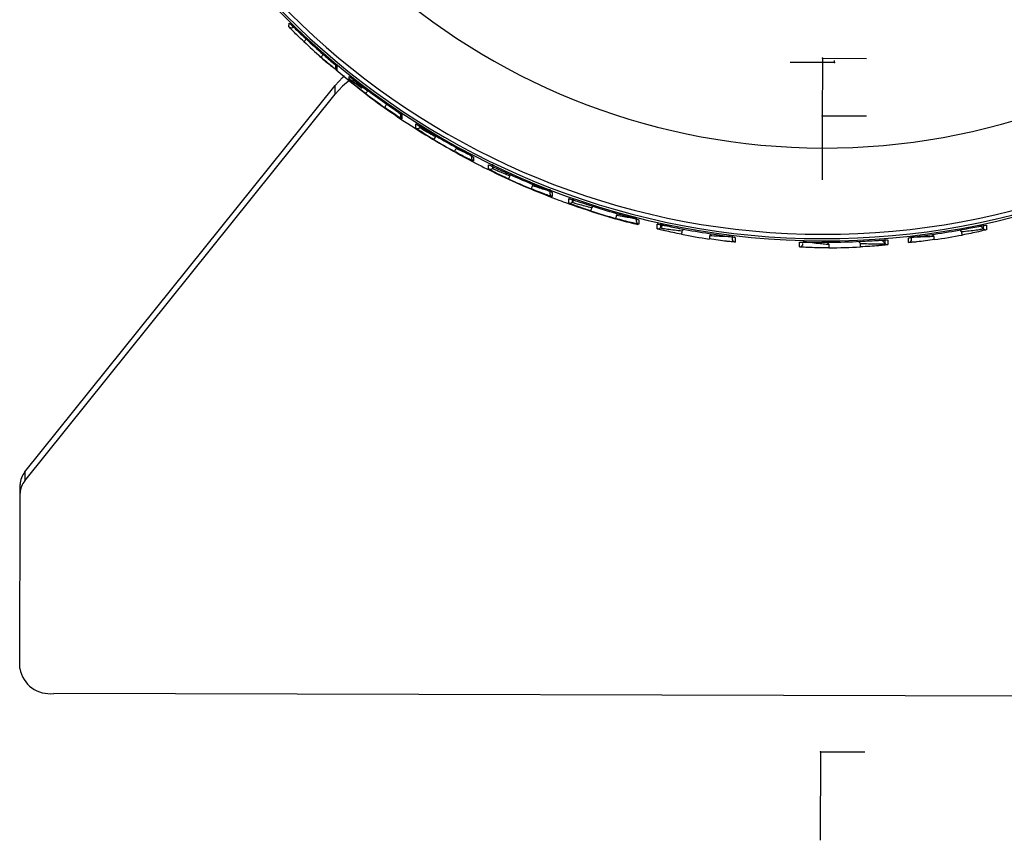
# Model space of a CAD drawing. Header units: millimetres. Extents: x -211 to 83, y -332 to 37.
# Tile 1 of 8: x -104 to -18, y -332 to -260. Entities that reach past the tile are written whole.
import ezdxf

# ---------------------------------------------------------------- set-up
doc = ezdxf.new("R2010")
doc.units = ezdxf.units.MM
doc.header["$PDSIZE"] = -1

msp = doc.modelspace()

# ---------------------------------------------------------------- linework, layer by layer
at = {"color": 7, "linetype": 'Continuous', "lineweight": 25}
for p, q in [((-80.05, -260.512), (-80.049, -260.181)), ((-75.986, -263.735), (-75.987, -264.066)), ((-75.879, -263.966), (-75.879, -264.298)), ((-74.784, -265.194), (-74.783, -264.86)), ((-103.135, -299.424), (-76.021, -265.639)), ((-76.023, -266.399), (-76.021, -265.639)), ((-73.653, -265.901), (-74.856, -265.034)), ((-103.138, -300.183), (-76.023, -266.399)), ((-73.142, -266.086), (-73.163, -266.106)), ((-70.317, -267.968), (-70.318, -268.301)), ((-70.23, -268.179), (-70.183, -268.218)), ((-70.183, -268.218), (-70.184, -268.552)), ((-68.979, -269.347), (-68.978, -269.003)), ((-68.606, -269.131), (-68.606, -269.307)), ((-68.606, -269.307), (-68.513, -269.214)), ((-67.196, -270.054), (-67.242, -270.1)), ((-65.446, -271.134), (-65.391, -271.08)), ((-64.087, -271.689), (-64.088, -271.988)), ((-63.978, -271.876), (-63.925, -271.911)), ((-63.925, -271.911), (-63.926, -272.255)), ((-62.603, -272.94), (-62.603, -272.578)), ((-62.259, -272.639), (-62.26, -272.883)), ((-62.26, -272.883), (-62.117, -272.741)), ((-62.259, -272.522), (-62.259, -272.582)), ((-60.865, -273.358), (-60.865, -273.358)), ((-60.666, -273.448), (-60.742, -273.523)), ((-58.77, -274.383), (-58.685, -274.299)), ((-57.248, -274.902), (-57.249, -275.074)), ((-57.248, -274.713), (-57.248, -274.775)), ((-57.244, -274.758), (-57.248, -274.713)), ((-57.055, -274.994), (-57.056, -275.355)), ((-55.601, -275.91), (-55.6, -275.531)), ((-55.288, -275.561), (-55.289, -275.84)), ((-55.289, -275.84), (-55.12, -275.672)), ((-53.489, -276.201), (-53.597, -276.308)), ((-51.424, -276.967), (-51.306, -276.85)), ((-49.711, -277.169), (-49.712, -277.469)), ((-49.484, -277.382), (-49.485, -277.761)), ((-47.876, -278.159), (-47.875, -277.764)), ((-47.598, -277.741), (-47.598, -278.079)), ((-47.598, -278.079), (-47.34, -277.822)), ((-19.595, -277.926), (-19.365, -278.158)), ((-19.365, -278.158), (-19.364, -277.763)), ((-19.087, -277.844), (-19.088, -278.239)), ((-45.558, -278.199), (-45.698, -278.339)), ((-43.279, -278.754), (-43.132, -278.608)), ((-41.331, -278.731), (-41.331, -279.021)), ((-25.637, -279.066), (-25.636, -278.774)), ((-23.835, -278.661), (-23.688, -278.809)), ((-21.266, -278.408), (-21.407, -278.267)), ((-41.066, -278.926), (-41.067, -279.32)), ((-35.445, -279.75), (-35.444, -279.346)), ((-33.043, -279.338), (-32.864, -279.518)), ((-32.861, -279.337), (-32.861, -279.337)), ((-30.118, -279.443), (-30.289, -279.27)), ((-30.104, -279.749), (-30.118, -279.443)), ((-28.247, -279.162), (-27.949, -279.461)), ((-27.949, -279.461), (-27.948, -279.058)), ((-27.766, -279.141), (-27.71, -279.145)), ((-27.71, -279.145), (-27.711, -279.549)), ((-25.904, -279.363), (-25.903, -278.968)), ((-103.135, -299.424), (-103.138, -300.183)), ((-103.542, -301.267), (-103.54, -300.508)), ((-103.584, -316.601), (-103.542, -301.267)), ((33.409, -319.146), (-100.59, -318.779))]:
    msp.add_line(p, q, dxfattribs=at)
at = {"color": 7, "linetype": 'Continuous'}
for p, q in [((-33.438, -263.26), (-33.453, -268.856)), ((-33.438, -263.26), (-29.57, -263.271)), ((-32.374, -263.632), (-36.242, -263.621)), ((-32.374, -263.632), (-32.373, -263.451)), ((-33.452, -268.288), (-33.467, -273.884)), ((-33.452, -268.288), (-29.584, -268.299)), ((-33.604, -323.885), (-33.625, -331.618)), ((-33.604, -323.885), (-29.737, -323.896))]:
    msp.add_line(p, q, dxfattribs=at)
at = {"color": 7, "linetype": 'Continuous', "lineweight": 25, "flags": 128}
for points in [[(-76.021, -265.639), (-75.365, -264.933), (-75.209, -264.792)], [(-74.709, -265.143), (-75.367, -265.693), (-76.023, -266.399)], [(-55.544, -275.545), (-55.56, -275.542), (-55.6, -275.531)], [(-47.804, -277.771), (-47.838, -277.77), (-47.875, -277.764)], [(-32.864, -279.518), (-32.864, -279.576), (-32.863, -279.633), (-32.863, -279.685), (-32.863, -279.732), (-32.862, -279.77), (-32.862, -279.799), (-32.862, -279.817), (-32.862, -279.825)]]:
    msp.add_lwpolyline(points, dxfattribs=at)
at = {"color": 7, "linetype": 'Continuous', "lineweight": 25}
for centre, radius, start, end in [((-33.3, -212.718), 66.502, 187.428, 352.26082), ((-33.3, -212.659), 66.369, 187.49076, 352.19801), ((-33.3, -212.649), 65.999, 187.65489, 352.15572), ((-33.3, -212.603), 58.502, 188.70569, 350.98032), ((-79.839, -260.299), 0.3, 225.34363, 314.83251), ((-33.311, -212.842), 66.494, 226.89937, 228.63262), ((-74.926, -265.068), 5.022, 136.03867, 139.5204), ((-33.312, -213.257), 66.494, 226.89937, 228.63262), ((-73.205, -266.421), 5.201, 137.80145, 141.16454), ((-75.687, -264.067), 0.3, 179.85217, 230.19842), ((-74.597, -264.959), 0.3, 231.41504, 314.83226), ((-68.63, -269.619), 5.734, 142.23012, 145.2838), ((-33.309, -213.255), 66.499, 232.9844, 234.73694), ((-33.308, -212.837), 66.499, 232.9844, 234.73694), ((-66.681, -270.82), 5.989, 144.01466, 146.93937), ((-70.018, -268.302), 0.3, 179.85325, 236.32555), ((-68.818, -269.094), 0.3, 237.56164, 314.83215), ((-61.466, -273.636), 6.773, 148.52434, 151.11311), ((-33.305, -212.833), 66.505, 239.16335, 240.95701), ((-33.306, -213.261), 66.505, 239.16335, 240.95701), ((-59.221, -274.677), 7.162, 150.35265, 152.80145), ((-63.788, -271.989), 0.3, 179.85418, 242.58934), ((-62.471, -272.67), 0.3, 243.86142, 314.83218), ((-53.108, -277.082), 8.422, 155.00367, 157.08767), ((-33.303, -212.829), 66.51, 245.51779, 247.37925), ((-33.304, -213.274), 66.51, 245.51779, 247.37925), ((-50.41, -277.948), 9.088, 156.90275, 158.83454), ((-56.949, -275.075), 0.3, 179.85461, 249.08181), ((-55.501, -275.628), 0.3, 250.41084, 314.83234), ((-33.301, -212.825), 66.514, 252.15127, 254.11664), ((-42.72, -279.89), 11.451, 161.77299, 163.30707), ((-33.302, -213.288), 66.514, 252.15127, 254.11664), ((-39.087, -280.556), 12.848, 163.77946, 165.14702), ((-49.412, -277.47), 0.3, 179.8552, 255.92539), ((-47.81, -277.866), 0.3, 257.34215, 314.83262), ((-27.148, -281.951), 18.898, 168.9805, 169.91067), ((-33.302, -213.3), 66.517, 259.2098, 261.33364), ((-33.3, -212.822), 66.517, 259.2098, 261.33364), ((-19.987, -282.381), 23.573, 171.14981, 171.89561), ((-33.301, -213.301), 66.517, 278.34769, 280.47166), ((-33.3, -212.822), 66.517, 278.34769, 280.47166), ((-39.871, -281.923), 18.934, 9.7721, 10.70053), ((-19.152, -277.946), 0.3, 224.85339, 282.3394), ((-41.032, -279.022), 0.3, 179.85645, 263.30418), ((-35.435, -279.45), 0.3, 268.14532, 359.83489), ((-33.3, -212.82), 66.518, 270.37852, 272.75557), ((-27.736, -279.25), 0.3, 224.85298, 274.82243), ((-25.937, -279.065), 0.3, 276.378, 359.83638), ((-47.056, -282.314), 23.629, 7.78705, 8.53109), ((-33.301, -213.308), 66.518, 270.37852, 272.75557), ((-101.802, -300.539), 1.738, 140.07807, 178.95919), ((-101.804, -301.299), 1.738, 140.07807, 178.95919), ((-100.941, -316.114), 2.688, 190.43631, 277.48518)]:
    msp.add_arc(centre, radius, start, end, dxfattribs=at)
for points, knots in [([(-78.746, -261.808), (-78.919, -261.644), (-79.263, -261.319), (-79.692, -260.894), (-79.991, -260.586), (-80.03, -260.537), (-80.05, -260.512)], [0, 0, 0, 0, 0.250582, 0.50026, 0.750025, 1, 1, 1, 1]), ([(-80.049, -260.181), (-80.029, -260.195), (-79.99, -260.222), (-79.691, -260.502), (-79.261, -260.908), (-78.917, -261.231), (-78.745, -261.392)], [0, 0, 0, 0, 0.250534, 0.50019, 0.74998, 1, 1, 1, 1]), ([(-77.465, -262.984), (-77.383, -263.063), (-76.966, -263.464), (-76.506, -263.816), (-76.136, -264.098)], [0, 0, 0, 0, 0.1971221, 1, 1, 1, 1]), ([(-75.879, -264.298), (-75.901, -264.285), (-75.943, -264.261), (-76.267, -264.004), (-76.723, -263.625), (-77.079, -263.315), (-77.257, -263.16)], [0, 0, 0, 0, 0.250516, 0.500168, 0.749972, 1, 1, 1, 1]), ([(-77.256, -262.744), (-77.077, -262.901), (-76.721, -263.214), (-76.265, -263.612), (-75.942, -263.897), (-75.9, -263.943), (-75.879, -263.966)], [0, 0, 0, 0, 0.250588, 0.500275, 0.750039, 1, 1, 1, 1]), ([(-75.931, -264.265), (-75.022, -265.026), (-73.388, -266.395), (-70.85, -268.192), (-68.451, -269.768), (-65.992, -271.229), (-63.682, -272.474), (-61.331, -273.629), (-58.982, -274.673), (-56.785, -275.549), (-55.444, -276.025), (-54.937, -276.204)], [0, 0, 0, 0, 0.146013, 0.262412, 0.383085, 0.500208, 0.615517, 0.707372, 0.824073, 0.933428, 1, 1, 1, 1]), ([(-74.783, -264.86), (-74.761, -264.872), (-74.718, -264.895), (-74.384, -265.146), (-73.909, -265.507), (-73.531, -265.792), (-73.342, -265.935)], [0, 0, 0, 0, 0.250504, 0.500149, 0.749949, 1, 1, 1, 1]), ([(-73.343, -266.353), (-73.533, -266.208), (-73.911, -265.92), (-74.386, -265.54), (-74.719, -265.262), (-74.762, -265.217), (-74.784, -265.194)], [0, 0, 0, 0, 0.250619, 0.50031, 0.750053, 1, 1, 1, 1]), ([(-74.385, -265.172), (-74.368, -265.19), (-74.342, -265.216), (-74.187, -265.341), (-73.985, -265.5), (-73.645, -265.759), (-73.324, -265.991), (-73.163, -266.106)], [0, 0, 0, 0, 0.246695, 0.372754, 0.500332, 0.749702, 1, 1, 1, 1]), ([(-70.184, -268.552), (-70.19, -268.551), (-70.202, -268.548), (-70.325, -268.477), (-70.611, -268.296), (-71.116, -267.961), (-71.506, -267.689), (-71.701, -267.552)], [0, 0, 0, 0, 0.126149, 0.251404, 0.500719, 0.750246, 1, 1, 1, 1]), ([(-71.7, -267.135), (-71.504, -267.273), (-71.115, -267.548), (-70.609, -267.902), (-70.324, -268.105), (-70.2, -268.198), (-70.189, -268.211), (-70.183, -268.218)], [0, 0, 0, 0, 0.250305, 0.499701, 0.749113, 0.874681, 1, 1, 1, 1]), ([(-68.978, -269.003), (-68.947, -269.016), (-68.885, -269.043), (-68.456, -269.299), (-67.937, -269.611), (-67.575, -269.828), (-67.394, -269.936)], [0, 0, 0, 0, 0.279954, 0.559429, 0.779608, 1, 1, 1, 1]), ([(-68.606, -269.307), (-68.601, -269.312), (-68.591, -269.322), (-68.511, -269.374), (-68.383, -269.454), (-68.153, -269.593), (-67.771, -269.813), (-67.419, -270.004), (-67.242, -270.1)], [0, 0, 0, 0, 0.120988, 0.244577, 0.371085, 0.500812, 0.749925, 1, 1, 1, 1]), ([(-67.396, -270.365), (-67.601, -270.24), (-68.012, -269.992), (-68.538, -269.656), (-68.833, -269.458), (-68.961, -269.367), (-68.973, -269.354), (-68.979, -269.347)], [0, 0, 0, 0, 0.250348, 0.499755, 0.749122, 0.874686, 1, 1, 1, 1]), ([(-65.59, -270.975), (-65.379, -271.092), (-64.956, -271.327), (-64.493, -271.581), (-64.209, -271.739), (-64.05, -271.83), (-63.945, -271.893), (-63.932, -271.905), (-63.925, -271.911)], [0, 0, 0, 0, 0.250012, 0.499153, 0.624925, 0.74947, 0.87502, 1, 1, 1, 1]), ([(-65.588, -270.972), (-65.462, -271.041), (-65.219, -271.176), (-64.882, -271.359), (-64.601, -271.508), (-64.382, -271.62), (-64.233, -271.684), (-64.144, -271.719), (-64.133, -271.698), (-64.13, -271.691)], [0, 0, 0, 0, 0.185768, 0.360486, 0.52436, 0.676622, 0.817479, 0.946392, 1, 1, 1, 1]), ([(-63.926, -272.255), (-63.96, -272.244), (-64.028, -272.222), (-64.489, -271.994), (-65.033, -271.71), (-65.405, -271.506), (-65.592, -271.404)], [0, 0, 0, 0, 0.279835, 0.559331, 0.779532, 1, 1, 1, 1]), ([(-65.446, -271.134), (-65.263, -271.222), (-64.899, -271.398), (-64.497, -271.578), (-64.247, -271.685), (-64.16, -271.72), (-64.118, -271.737)], [0, 0, 0, 0, 0.333148, 0.665964, 0.838853, 1, 1, 1, 1]), ([(-62.603, -272.578), (-62.567, -272.589), (-62.497, -272.611), (-62.017, -272.831), (-61.45, -273.091), (-61.06, -273.269), (-60.865, -273.358)], [0, 0, 0, 0, 0.279831, 0.559327, 0.779515, 1, 1, 1, 1]), ([(-60.866, -273.803), (-61.088, -273.701), (-61.531, -273.496), (-62.013, -273.259), (-62.308, -273.108), (-62.474, -273.02), (-62.584, -272.958), (-62.597, -272.946), (-62.603, -272.94)], [0, 0, 0, 0, 0.250028, 0.499207, 0.625057, 0.749492, 0.875038, 1, 1, 1, 1]), ([(-62.26, -272.883), (-62.254, -272.888), (-62.242, -272.898), (-62.146, -272.944), (-61.999, -273.012), (-61.739, -273.125), (-61.317, -273.301), (-60.934, -273.449), (-60.742, -273.523)], [0, 0, 0, 0, 0.124138, 0.25043, 0.37237, 0.500658, 0.74989, 1, 1, 1, 1]), ([(-58.884, -274.222), (-58.656, -274.316), (-58.2, -274.506), (-57.694, -274.714), (-57.377, -274.846), (-57.197, -274.923), (-57.077, -274.977), (-57.062, -274.989), (-57.055, -274.994)], [0, 0, 0, 0, 0.249926, 0.499225, 0.625529, 0.749536, 0.875326, 1, 1, 1, 1]), ([(-58.882, -274.218), (-58.746, -274.274), (-58.483, -274.383), (-58.119, -274.531), (-57.812, -274.651), (-57.57, -274.741), (-57.407, -274.787), (-57.311, -274.811), (-57.3, -274.787), (-57.297, -274.781)], [0, 0, 0, 0, 0.1887135, 0.3665042, 0.5329467, 0.6875629, 0.8300207, 0.9601522, 1, 1, 1, 1]), ([(-58.77, -274.383), (-58.572, -274.449), (-58.176, -274.58), (-57.731, -274.714), (-57.447, -274.796), (-57.347, -274.822), (-57.299, -274.835)], [0, 0, 0, 0, 0.333203, 0.666016, 0.839751, 1, 1, 1, 1]), ([(-57.056, -275.355), (-57.063, -275.355), (-57.079, -275.355), (-57.199, -275.317), (-57.379, -275.255), (-57.696, -275.14), (-58.202, -274.947), (-58.657, -274.76), (-58.885, -274.667)], [0, 0, 0, 0, 0.126194, 0.250903, 0.374859, 0.501165, 0.750444, 1, 1, 1, 1]), ([(-53.689, -276.6), (-53.927, -276.522), (-54.403, -276.366), (-54.932, -276.178), (-55.264, -276.054), (-55.452, -275.98), (-55.578, -275.927), (-55.594, -275.916), (-55.601, -275.91)], [0, 0, 0, 0, 0.249839, 0.499255, 0.625715, 0.749561, 0.875362, 1, 1, 1, 1]), ([(-55.6, -275.531), (-55.592, -275.531), (-55.576, -275.531), (-55.45, -275.567), (-55.261, -275.626), (-54.929, -275.733), (-54.401, -275.906), (-53.926, -276.06), (-53.688, -276.137)], [0, 0, 0, 0, 0.1261212, 0.2509993, 0.3748341, 0.5013401, 0.7504288, 1, 1, 1, 1]), ([(-55.289, -275.84), (-55.282, -275.845), (-55.267, -275.854), (-55.154, -275.892), (-54.982, -275.944), (-54.687, -276.029), (-54.218, -276.156), (-53.804, -276.257), (-53.597, -276.308)], [0, 0, 0, 0, 0.123537, 0.250283, 0.371164, 0.500521, 0.750041, 1, 1, 1, 1]), ([(-54.937, -276.204), (-53.682, -276.627), (-51.909, -277.224), (-50.089, -277.659), (-49.558, -277.787)], [0, 0, 0, 0, 0.707998, 1, 1, 1, 1]), ([(-51.505, -276.799), (-51.259, -276.868), (-50.769, -277.007), (-50.214, -277.162), (-49.857, -277.262), (-49.65, -277.323), (-49.51, -277.366), (-49.493, -277.377), (-49.484, -277.382)], [0, 0, 0, 0, 0.249503, 0.499172, 0.626348, 0.749618, 0.875836, 1, 1, 1, 1]), ([(-51.503, -276.795), (-51.357, -276.836), (-51.074, -276.916), (-50.679, -277.024), (-50.341, -277.112), (-50.075, -277.174), (-49.881, -277.208), (-49.811, -277.199), (-49.777, -277.195)], [0, 0, 0, 0, 0.196503, 0.382372, 0.556014, 0.71753, 0.865574, 1, 1, 1, 1]), ([(-51.424, -276.967), (-51.21, -277.008), (-50.783, -277.09), (-50.291, -277.172), (-49.966, -277.221), (-49.848, -277.237), (-49.791, -277.244)], [0, 0, 0, 0, 0.332053, 0.664922, 0.840738, 1, 1, 1, 1]), ([(-49.485, -277.761), (-49.494, -277.762), (-49.513, -277.763), (-49.653, -277.736), (-49.862, -277.69), (-50.219, -277.606), (-50.773, -277.466), (-51.262, -277.33), (-51.506, -277.262)], [0, 0, 0, 0, 0.125926, 0.25124, 0.376573, 0.502339, 0.75153, 1, 1, 1, 1]), ([(-47.875, -277.764), (-47.865, -277.763), (-47.846, -277.762), (-47.696, -277.786), (-47.475, -277.828), (-47.098, -277.901), (-46.517, -278.016), (-46.008, -278.114), (-45.753, -278.162)], [0, 0, 0, 0, 0.126121, 0.250748, 0.376161, 0.501737, 0.75126, 1, 1, 1, 1]), ([(-47.568, -277.736), (-47.567, -277.737), (-47.565, -277.754), (-47.51, -277.772), (-47.387, -277.813), (-47.156, -277.867), (-46.805, -277.944), (-46.325, -278.044), (-45.952, -278.119), (-45.752, -278.158)], [0, 0, 0, 0, 0.00969, 0.089347, 0.201635, 0.348326, 0.529683, 0.747431, 1, 1, 1, 1]), ([(-21.211, -278.231), (-20.956, -278.183), (-20.444, -278.088), (-19.861, -277.976), (-19.484, -277.905), (-19.264, -277.865), (-19.114, -277.841), (-19.096, -277.843), (-19.087, -277.844)], [0, 0, 0, 0, 0.249184, 0.499081, 0.626579, 0.749636, 0.875914, 1, 1, 1, 1]), ([(-45.754, -278.641), (-46.009, -278.591), (-46.52, -278.491), (-47.102, -278.361), (-47.479, -278.272), (-47.699, -278.216), (-47.848, -278.174), (-47.867, -278.164), (-47.876, -278.159)], [0, 0, 0, 0, 0.249184, 0.499081, 0.626578, 0.749636, 0.875913, 1, 1, 1, 1]), ([(-47.598, -278.079), (-47.59, -278.082), (-47.571, -278.09), (-47.433, -278.116), (-47.229, -278.149), (-46.887, -278.2), (-46.367, -278.268), (-45.921, -278.315), (-45.698, -278.339)], [0, 0, 0, 0, 0.12257, 0.250087, 0.369695, 0.500615, 0.750611, 1, 1, 1, 1]), ([(-43.323, -278.579), (-43.059, -278.619), (-42.53, -278.699), (-41.917, -278.787), (-41.51, -278.847), (-41.267, -278.884), (-41.097, -278.913), (-41.076, -278.921), (-41.066, -278.926)], [0, 0, 0, 0, 0.249605, 0.49931, 0.627776, 0.749988, 0.876853, 1, 1, 1, 1]), ([(-43.279, -278.754), (-43.048, -278.767), (-42.585, -278.794), (-42.039, -278.811), (-41.665, -278.819), (-41.521, -278.819), (-41.454, -278.819)], [0, 0, 0, 0, 0.332997, 0.665314, 0.843024, 1, 1, 1, 1]), ([(-25.903, -278.968), (-25.892, -278.963), (-25.869, -278.955), (-25.697, -278.927), (-25.452, -278.891), (-25.045, -278.833), (-24.435, -278.749), (-23.907, -278.672), (-23.643, -278.634)], [0, 0, 0, 0, 0.125915, 0.251099, 0.376429, 0.502021, 0.750722, 1, 1, 1, 1]), ([(-21.266, -278.408), (-21.044, -278.385), (-20.599, -278.34), (-20.08, -278.275), (-19.737, -278.226), (-19.532, -278.194), (-19.392, -278.169), (-19.374, -278.161), (-19.365, -278.158)], [0, 0, 0, 0, 0.248697, 0.498017, 0.628988, 0.748653, 0.876828, 1, 1, 1, 1]), ([(-19.088, -278.239), (-19.098, -278.244), (-19.117, -278.255), (-19.267, -278.296), (-19.488, -278.351), (-19.866, -278.438), (-20.447, -278.564), (-20.957, -278.661), (-21.212, -278.71)], [0, 0, 0, 0, 0.126121, 0.250747, 0.376161, 0.501737, 0.751259, 1, 1, 1, 1]), ([(-41.067, -279.32), (-41.078, -279.322), (-41.1, -279.326), (-41.272, -279.314), (-41.517, -279.291), (-41.924, -279.248), (-42.533, -279.174), (-43.061, -279.096), (-43.324, -279.057)], [0, 0, 0, 0, 0.125915, 0.251099, 0.376429, 0.502022, 0.750722, 1, 1, 1, 1]), ([(-35.444, -279.346), (-35.429, -279.343), (-35.398, -279.337), (-35.176, -279.335), (-34.878, -279.336), (-34.403, -279.338), (-33.723, -279.341), (-33.148, -279.338), (-32.861, -279.337)], [0, 0, 0, 0, 0.125726, 0.251061, 0.376192, 0.501674, 0.751246, 1, 1, 1, 1]), ([(-35.151, -279.256), (-35.088, -279.266), (-34.904, -279.296), (-34.35, -279.369), (-33.787, -279.43), (-33.286, -279.482), (-33.031, -279.504), (-32.864, -279.518)], [0, 0, 0, 0, 0.147692, 0.431411, 0.715032, 0.813493, 1, 1, 1, 1]), ([(-30.118, -279.443), (-29.876, -279.452), (-29.393, -279.47), (-28.812, -279.479), (-28.413, -279.479), (-28.163, -279.476), (-27.985, -279.469), (-27.961, -279.464), (-27.949, -279.461)], [0, 0, 0, 0, 0.249621, 0.499039, 0.631827, 0.749661, 0.878899, 1, 1, 1, 1]), ([(-27.711, -279.549), (-27.724, -279.553), (-27.749, -279.562), (-27.934, -279.586), (-28.199, -279.614), (-28.634, -279.655), (-29.278, -279.705), (-29.828, -279.734), (-30.104, -279.749)], [0, 0, 0, 0, 0.1254483, 0.2505861, 0.3759535, 0.5012867, 0.7505524, 1, 1, 1, 1]), ([(-30.102, -279.262), (-29.826, -279.248), (-29.275, -279.22), (-28.629, -279.183), (-28.191, -279.158), (-27.937, -279.146), (-27.787, -279.139), (-27.767, -279.141), (-27.766, -279.141)], [0, 0, 0, 0, 0.283369, 0.565482, 0.711379, 0.849215, 0.993363, 1, 1, 1, 1]), ([(-23.644, -279.113), (-23.909, -279.15), (-24.438, -279.225), (-25.051, -279.296), (-25.459, -279.337), (-25.703, -279.358), (-25.872, -279.369), (-25.893, -279.365), (-25.904, -279.363)], [0, 0, 0, 0, 0.2496048, 0.4993097, 0.6277772, 0.7499885, 0.8768541, 1, 1, 1, 1]), ([(-25.67, -278.86), (-25.625, -278.862), (-25.537, -278.864), (-25.303, -278.865), (-24.935, -278.86), (-24.522, -278.847), (-24.069, -278.83), (-23.837, -278.817), (-23.688, -278.809)], [0, 0, 0, 0, 0.144201, 0.278195, 0.429933, 0.714685, 0.817135, 1, 1, 1, 1]), ([(-32.862, -279.825), (-33.151, -279.825), (-33.727, -279.826), (-34.411, -279.81), (-34.886, -279.792), (-35.182, -279.777), (-35.4, -279.761), (-35.43, -279.753), (-35.445, -279.75)], [0, 0, 0, 0, 0.250038, 0.499051, 0.629187, 0.74973, 0.875127, 1, 1, 1, 1])]:
    msp.add_open_spline(points, degree=3, knots=knots, dxfattribs=at)
at = {"color": 7, "linetype": 'Continuous'}
for p in [(-33.438, -263.26), (-32.374, -263.632), (-33.452, -268.288), (-33.604, -323.885)]:
    msp.add_point(p, dxfattribs=at)

doc.saveas('drawing.dxf')
